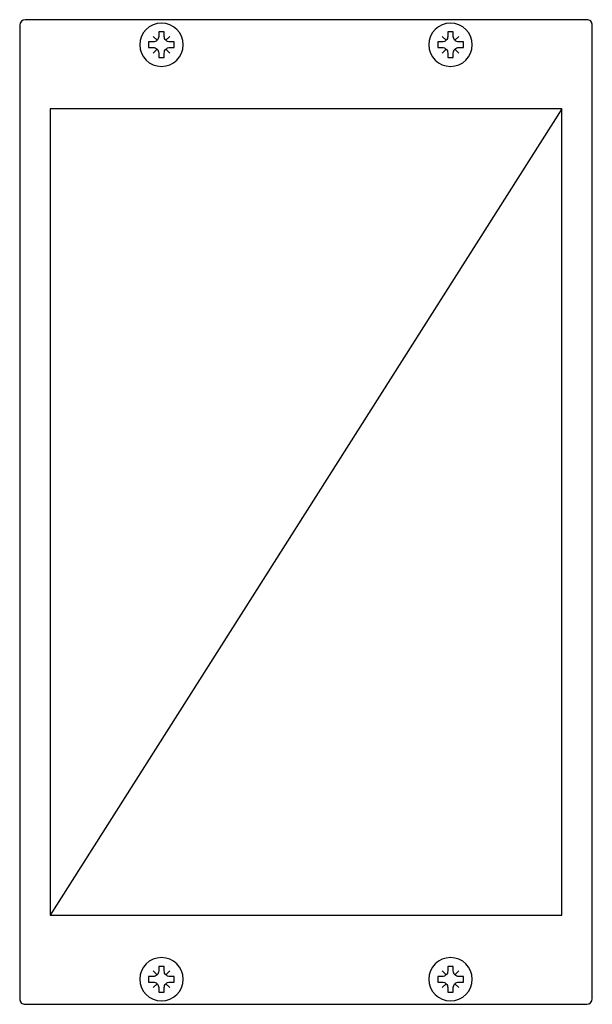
# Model space of a CAD drawing. Header units: millimetres. Extents: x -52 to 51, y -89 to 89.
import ezdxf

# ---------------------------------------------------------------- set-up
doc = ezdxf.new("R2010")
doc.units = ezdxf.units.MM

msp = doc.modelspace()

# ---------------------------------------------------------------- linework, layer by layer
msp.add_line((46, 72.5), (-46, -72.5))
msp.add_lwpolyline([(50.49, 88.5), (-50.49, 88.5, 0.409781), (-51.5, 87.5), (-51.5, -87.5, 0.41866), (-50.49, -88.5), (50.49, -88.5, 0.409781), (51.5, -87.5), (51.5, 87.5, 0.41866), (50.49, 88.5, 0.984958)], format="xyb")
for points in [[(-26.5, 86.3), (-26.5, 85.5, -0.414214), (-27.5, 84.5), (-28.3, 84.5), (-28.3, 83.5), (-27.5, 83.5, -0.414214), (-26.5, 82.5), (-26.5, 81.7), (-25.5, 81.7), (-25.5, 82.5, -0.414214), (-24.5, 83.5), (-23.7, 83.5), (-23.7, 84.5), (-24.5, 84.5, -0.414214), (-25.5, 85.5), (-25.5, 86.3)], [(25.5, 86.3), (25.5, 85.5, -0.414214), (24.5, 84.5), (23.7, 84.5), (23.7, 83.5), (24.5, 83.5, -0.414214), (25.5, 82.5), (25.5, 81.7), (26.5, 81.7), (26.5, 82.5, -0.414214), (27.5, 83.5), (28.3, 83.5), (28.3, 84.5), (27.5, 84.5, -0.414214), (26.5, 85.5), (26.5, 86.3)], [(-26.5, -81.7), (-26.5, -82.5, -0.414214), (-27.5, -83.5), (-28.3, -83.5), (-28.3, -84.5), (-27.5, -84.5, -0.414214), (-26.5, -85.5), (-26.5, -86.3), (-25.5, -86.3), (-25.5, -85.5, -0.414214), (-24.5, -84.5), (-23.7, -84.5), (-23.7, -83.5), (-24.5, -83.5, -0.414214), (-25.5, -82.5), (-25.5, -81.7)], [(25.5, -81.7), (25.5, -82.5, -0.414214), (24.5, -83.5), (23.7, -83.5), (23.7, -84.5), (24.5, -84.5, -0.414214), (25.5, -85.5), (25.5, -86.3), (26.5, -86.3), (26.5, -85.5, -0.414214), (27.5, -84.5), (28.3, -84.5), (28.3, -83.5), (27.5, -83.5, -0.414214), (26.5, -82.5), (26.5, -81.7)]]:
    msp.add_lwpolyline(points, format="xyb", close=True)
for points in [[(-26.79, 84.79), (-27.5, 85.5)], [(-25.21, 84.79), (-24.5, 85.5)], [(25.21, 84.79), (24.5, 85.5)], [(26.79, 84.79), (27.5, 85.5)], [(-26.79, 83.21), (-27.5, 82.5)], [(-25.21, 83.21), (-24.5, 82.5)], [(25.21, 83.21), (24.5, 82.5)], [(26.79, 83.21), (27.5, 82.5)], [(-26.79, -83.21), (-27.5, -82.5)], [(-25.21, -83.21), (-24.5, -82.5)], [(25.21, -83.21), (24.5, -82.5)], [(26.79, -83.21), (27.5, -82.5)], [(-26.79, -84.79), (-27.5, -85.5)], [(-25.21, -84.79), (-24.5, -85.5)], [(25.21, -84.79), (24.5, -85.5)], [(26.79, -84.79), (27.5, -85.5)]]:
    msp.add_lwpolyline(points)
msp.add_lwpolyline([(-46, 72.5), (-46, -72.5), (46, -72.5), (46, 72.5)], close=True)
at = {"extrusion": (0, 0, -1)}
for centre in [(26, 84), (-26, 84), (26, -84), (-26, -84)]:
    msp.add_circle(centre, 3.9, dxfattribs=at)

doc.saveas('drawing.dxf')
